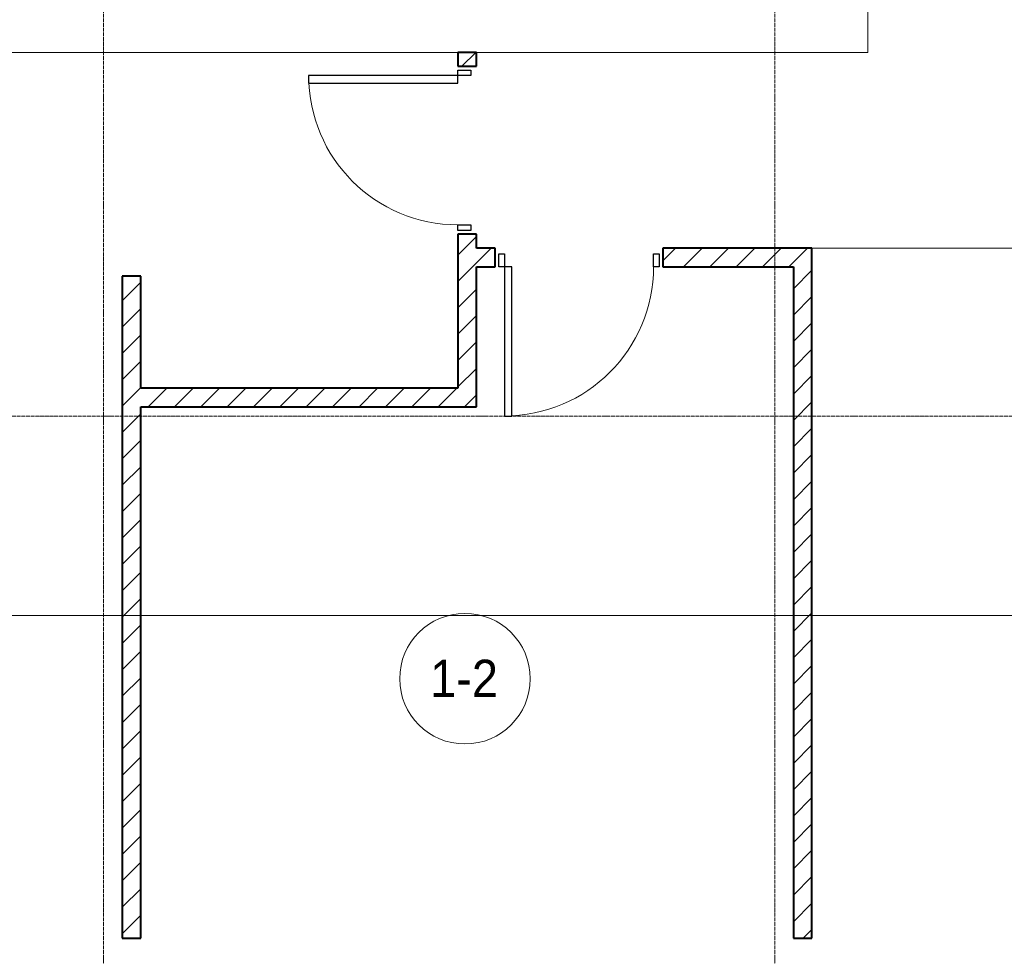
# Model space of a CAD drawing. Header units: millimetres. Extents: x 108703 to 201767, y 7718 to 232073.
# Tile 21 of 43: x 125500 to 130782, y 15903 to 20925. Entities that reach past the tile are written whole.
import ezdxf

# ---------------------------------------------------------------- set-up
doc = ezdxf.new("R2010")
doc.units = ezdxf.units.MM
doc.linetypes.add('ADSK_Линия сетки', pattern=[25, 20, -2.5, 0, -2.5])
doc.linetypes.add('Линия сетки', pattern=[25, 20, -2.5, 0, -2.5])
for name, color, linetype, lineweight in [('Двери', 7, 'Continuous', 18), ('Марки помещений', 7, 'Continuous', 20), ('Оси', 7, 'Continuous', 9), ('Перекрытия', 7, 'Continuous', 18), ('Стены', 7, 'Continuous', 18), ('Стены разрез', 7, 'Continuous', 40), ('Форма', 7, 'Continuous', 18)]:
    doc.layers.add(name, color=color, linetype=linetype, lineweight=lineweight)
doc.styles.add('Arial_3', font='arial.ttf', dxfattribs={"width": 0.9, "height": 200})
pattern_1 = [(45, (0, 0), (-70.71068, 70.71068), [])]

# ---------------------------------------------------------------- blocks, each defined once
blk = doc.blocks.new('A_DOR_Door - Вн_3_Одинарная_900x2100-3011773-МКСС_К4_L25_84_600_')
at = {"layer": 'Двери', "color": 253, "lineweight": 30, "true_color": 0xaaaaaa}
for p, q in [((-430, 20), (-400, 20)), ((-430, -50), (-430, 20)), ((-400, 20), (-400, -50)), ((400, -50), (400, 20)), ((400, 20), (430, 20)), ((430, 20), (430, -50)), ((-400, -50), (-430, -50)), ((-400, -50), (-400, -850)), ((-360, -50), (-400, -50)), ((-400, -50), (-400, -850)), ((-360, -850), (-360, -50)), ((430, -50), (400, -50)), ((-400, -850), (-360, -850))]:
    blk.add_line(p, q, dxfattribs=at)
at = {"layer": 'Двери', "color": 254, "lineweight": 9, "true_color": 0xd4d4d4}
blk.add_arc((-400, -50), 800, 270, 0, dxfattribs=at)
blk = doc.blocks.new('135_SLK_K4_AR_rvt-1-МКСС_К4_L25_84_600_')
at = {"layer": 'Стены разрез', "lineweight": 9, "true_color": 0xaaaaaa}
h = blk.add_hatch(dxfattribs=at)
h.set_pattern_fill('FP_3', color=253, style=0, pattern_type=2)
h.set_pattern_definition(pattern_1)
h.paths.add_polyline_path([(127950, 18950), (127950, 19775), (127850, 19775), (127850, 18950)])
h.paths.add_polyline_path([(127950, 20675), (127950, 20750), (127850, 20750), (127850, 20675)])
h = blk.add_hatch(dxfattribs=at)
h.set_pattern_fill('FP_3', color=253, style=0, pattern_type=2)
h.set_pattern_definition(pattern_1)
h.paths.add_polyline_path([(129650, 19600), (129750, 19600), (129750, 19700), (128950, 19700), (128950, 19600), (129357.3, 19600)])
h.paths.add_polyline_path([(127950, 19600), (128050, 19600), (128050, 19700), (127950, 19700)])
h = blk.add_hatch(dxfattribs=at)
h.set_pattern_fill('FP_3', color=253, style=0, pattern_type=2)
h.set_pattern_definition(pattern_1)
h.paths.add_polyline_path([(129750, 16000), (129750, 19600), (129650, 19600), (129650, 16000)])
h = blk.add_hatch(dxfattribs=at)
h.set_pattern_fill('FP_3', color=253, style=0, pattern_type=2)
h.set_pattern_definition(pattern_1)
h.paths.add_polyline_path([(126150, 16000), (126150, 19550), (126050, 19550), (126050, 16000)])
h = blk.add_hatch(dxfattribs=at)
h.set_pattern_fill('FP_3', color=253, style=0, pattern_type=2)
h.set_pattern_definition(pattern_1)
h.paths.add_polyline_path([(127786.6, 18850), (127950, 18850), (127950, 18950), (126150, 18950), (126150, 18850)])
at = {"layer": 'Перекрытия', "color": 253, "true_color": 0xaaaaaa}
for p, q in [((130050, 22250), (130050, 20750)), ((127850, 20750), (125150, 20750)), ((130050, 20750), (127950, 20750))]:
    blk.add_line(p, q, dxfattribs=at)
at = {"layer": 'Стены', "color": 253, "true_color": 0xaaaaaa}
for p, q in [((129750, 19700.4), (131700, 19700.4)), ((131700, 19699.6), (129750, 19699.6))]:
    blk.add_line(p, q, dxfattribs=at)
at = {"layer": 'Стены разрез', "color": 253, "true_color": 0xaaaaaa}
for p, q in [((127950, 20750), (127850, 20750)), ((127850, 20750), (127850, 20675)), ((127950, 20675), (127950, 20750)), ((127850, 20675), (127950, 20675)), ((127950, 19775), (127850, 19775)), ((127850, 19775), (127850, 18950)), ((127950, 19700), (127950, 19775)), ((128050, 19700), (127950, 19700)), ((128050, 19600), (128050, 19700)), ((129750, 19700), (128950, 19700)), ((128950, 19700), (128950, 19600)), ((129750, 19600), (129750, 19700)), ((127950, 18950), (127950, 19600)), ((127950, 19600), (128050, 19600)), ((128950, 19600), (129650, 19600)), ((129650, 19600), (129650, 16000)), ((129750, 16000), (129750, 19600)), ((126050, 19550), (126050, 16000)), ((126150, 19550), (126050, 19550)), ((126150, 18950), (126150, 19550)), ((127850, 18950), (126150, 18950)), ((127950, 18850), (127950, 18950)), ((126150, 16000), (126150, 18850)), ((126150, 18850), (127950, 18850)), ((126050, 16000), (126150, 16000)), ((129650, 16000), (129750, 16000))]:
    blk.add_line(p, q, dxfattribs=at)
at = {"layer": 'Двери', "color": 253, "lineweight": 18, "true_color": 0xaaaaaa, "rotation": 270}
blk.add_blockref('A_DOR_Door - Вн_3_Одинарная_900x2100-3011773-МКСС_К4_L25_84_600_', (127900, 20225), dxfattribs=at)
at = {"layer": 'Двери', "color": 253, "lineweight": 18, "true_color": 0xaaaaaa}
blk.add_blockref('A_DOR_Door - Вн_3_Одинарная_900x2100-3011773-МКСС_К4_L25_84_600_', (128500, 19650), dxfattribs=at)
blk = doc.blocks.new('135_SLK_K4_AR_FCD_rvt-1-МКСС_К4_L25_84_600_')
at = {"layer": 'Форма', "color": 253, "lineweight": 9, "true_color": 0xaaaaaa}
blk.add_line((136800, 17730), (114204.1, 17730), dxfattribs=at)
blk = doc.blocks.new('050_Марка_Помещение - Номер-620969-МКСС_К4_L25_84_600_')
at = {"layer": 'Марки помещений'}
blk.add_circle((0, 0), 3.5, dxfattribs=at)

msp = doc.modelspace()

# ---------------------------------------------------------------- linework, layer by layer
at = {"layer": 'Оси', "linetype": 'Линия сетки'}
for p, q in [((125950, 12025.7), (125950, 33100)), ((129550, 12025.7), (129550, 33100))]:
    msp.add_line(p, q, dxfattribs=at)
at = {"layer": 'Оси', "linetype": 'ADSK_Линия сетки'}
msp.add_line((136800, 18800), (109521, 18800), dxfattribs=at)

# ---------------------------------------------------------------- block references
at = {"lineweight": 5}
for name in ['135_SLK_K4_AR_FCD_rvt-1-МКСС_К4_L25_84_600_', '135_SLK_K4_AR_rvt-1-МКСС_К4_L25_84_600_']:
    msp.add_blockref(name, (0, 0), dxfattribs=at)
at = {"layer": 'Марки помещений', "xscale": 99.99999999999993, "yscale": 99.99999999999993, "zscale": 99.99999999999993}
msp.add_blockref('050_Марка_Помещение - Номер-620969-МКСС_К4_L25_84_600_', (127888.6, 17391.6), dxfattribs=at)

# ---------------------------------------------------------------- texts
at = {"layer": 'Марки помещений', "lineweight": 9, "insert": (127702.1, 17493.3), "char_height": 200, "width": 447.342, "attachment_point": 1, "style": 'Arial_3'}
msp.add_mtext('1-2', dxfattribs=at)

doc.saveas('drawing.dxf')
